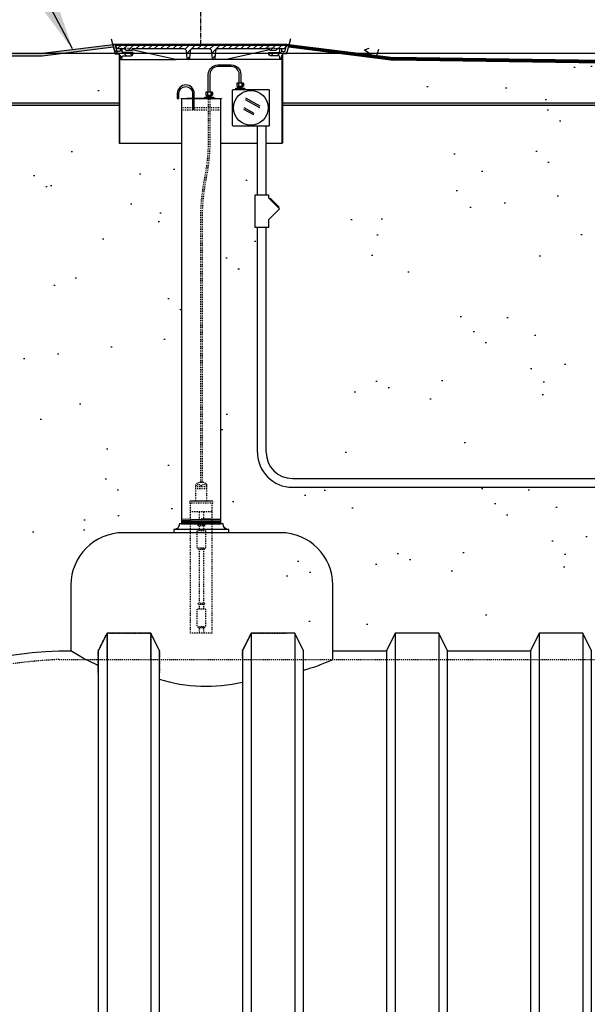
# Model space of a CAD drawing. Extents: x -169 to 2224, y 0 to 2796.
# Tile 130 of 256: x 1479 to 1544, y 311 to 424. Entities that reach past the tile are written whole.
import ezdxf

# ---------------------------------------------------------------- set-up
doc = ezdxf.new("R2010")
doc.units = 0
doc.header["$MEASUREMENT"] = 0
doc.header["$PDSIZE"] = 1
for name, pattern in [('CENTER1', [0.6625, 0.5, -0.075, 0.0125, -0.075]), ('HIDDEN3', [0.1875, 0.125, -0.0625]), ('HIDDEN5', [0.05, 0.025, -0.025])]:
    doc.linetypes.add(name, pattern=pattern)
doc.layers.get('DEFPOINTS').update_dxf_attribs({"linetype": 'CONTINUOUS'})
for name, color, linetype in [('CENTERLINE', 3, 'CENTER1'), ('CONCRETE-HATCH', 2, 'CONTINUOUS'), ('CONDUIT', 2, 'CONTINUOUS'), ('DIM', 3, 'CONTINUOUS'), ('GALV-4-PIPE', 4, 'CONTINUOUS'), ('J-BOX', 2, 'CONTINUOUS'), ('PEAGRAVEL-HATCH', 3, 'CONTINUOUS'), ('PROBE', 2, 'CONTINUOUS'), ('TANK-BUNG-OPENING-4', 3, 'CONTINUOUS'), ('TANK-MANHOLE-18', 2, 'CONTINUOUS'), ('TANK-MANHOLE-COVER-18', 2, 'CONTINUOUS'), ('TANK-MANHOLE-COVER-HATCH-18', 7, 'CONTINUOUS'), ('TANK-MANHOLE-HATCH-18', 7, 'CONTINUOUS'), ('TANK-SLAB', 6, 'CONTINUOUS'), ('TANK-UST', 5, 'CONTINUOUS'), ('TANK-UST-RIB', 7, 'CONTINUOUS'), ('TEXT', 3, 'CONTINUOUS')]:
    doc.layers.add(name, color=color, linetype=linetype)
doc.layers.add('FREEZE-LINES', color=8, linetype='CONTINUOUS', plot=False)
doc.styles.add('SIMPLEX', font='simplex')
doc.dimstyles.new('DIM64', dxfattribs={"dimscale": 64, "dimtxt": 0.09375, "dimasz": 0.09375, "dimexe": 0.0625, "dimexo": 0.0625, "dimgap": 0.046875, "dimtad": 1, "dimdec": 4, "dimzin": 3, "dimdsep": 46, "dimlunit": 4, "dimtxsty": 'SIMPLEX', "dimcen": 0, "dimclrd": 256, "dimclre": 256, "dimclrt": 256, "dimadec": 0, "dimazin": 0, "dimtfac": 1, "dimtdec": 4, "dimtmove": 0, "dimatfit": 3, "dimfxl": 1, "dimfrac": 2, "dimtolj": 1, "dimtzin": 0, "dimarcsym": 0})
pattern_1 = [(45, (234.50257, -564.00736), (-0.35355339, 0.35355339), [])]

# ---------------------------------------------------------------- blocks, each defined once
blk = doc.blocks.new('*D19')
at = {"layer": 'DEFPOINTS', "color": 0, "transparency": 16777216}
for p in [(1294.37, 414.29), (1931.87, 414.01), (1931.87, 136.52)]:
    blk.add_point(p, dxfattribs=at)
at = {"layer": 'DIM', "lineweight": -2, "transparency": 16777216}
for p, q in [((1294.37, 410.29), (1294.37, 132.52)), ((1931.87, 410.01), (1931.87, 132.52)), ((1300.37, 136.52), (1925.87, 136.52))]:
    blk.add_line(p, q, dxfattribs=at)
at = {"layer": 'DIM', "transparency": 16777216}
for points in [[(1300.37, 137.52), (1300.37, 135.52), (1294.37, 136.52)], [(1925.87, 137.52), (1925.87, 135.52), (1931.87, 136.52)]]:
    blk.add_solid(points, dxfattribs=at)
at = {"layer": 'DIM', "transparency": 16777216, "insert": (1613.12, 144.09), "char_height": 6, "attachment_point": 5, "style": 'SIMPLEX'}
blk.add_mtext('\\A1;53\'-1 1/2" (F.V. TANK SLAB)', dxfattribs=at)

msp = doc.modelspace()

# ---------------------------------------------------------------- hatches: boundary and pattern name
at = {"layer": 'CONCRETE-HATCH'}
h = msp.add_hatch(dxfattribs=at)
h.set_pattern_fill('AR-CONC', color=256, scale=2.67, style=0)
h.set_pattern_definition([(50, (1801.769, 414.289), (19.15085, -1.6755), [2.0025, -22.0275]), (355, (1801.769, 414.289), (-3.70466, 20.0835), [1.602, -17.622]), (100.4514, (1803.365, 414.149), (15.4462, 18.40804), [1.70186, -18.7205]), (46.184, (1801.769, 419.629), (28.4953, -4.4194), [3.0038, -33.0412]), (96.6356, (1804.143, 419.26), (24.9555, 26.009), [2.5528, -28.0807]), (351.184, (1801.77, 419.63), (24.9555, 26.009), [2.403, -26.433]), (21, (1804.439, 418.294), (15.9374, -10.74992), [2.0025, -22.0275]), (326, (1804.439, 418.294), (6.4965, 19.3615), [1.602, -17.622]), (71.4514, (1805.767, 417.398), (22.43394, 8.61156), [1.70186, -18.7205]), (37.5, (1801.769, 414.2886), (0.32467, 8.88827), [0, -17.4084, 0, -17.889, 0, -17.68875]), (7.5, (1801.769, 414.289), (7.02396, 10.5308), [0, -10.1994, 0, -17.0079, 0, -6.74175]), (327.5, (1795.8146, 414.2886), (14.25306, -0.60222), [0, -6.675, 0, -20.826, 0, -27.6345]), (317.5, (1793.145, 414.289), (15.57107, 2.6728), [0, -8.6775, 0, -13.8306, 0, -19.6245])])
h.paths.add_polyline_path([(1294.64669, 419.72611), (1490.28921, 419.72611), (1496.77762, 420.53716), (1491.0408, 420.53716), (1490.74102, 418.24118), (1490.74102, 414.28861), (1294.64669, 414.28861)])
h = msp.add_hatch(dxfattribs=at)
h.set_pattern_fill('AR-CONC', color=256, scale=2.67, style=0)
h.set_pattern_definition([(50, (1730.472, 414.289), (19.1508, -1.6755), [2.0025, -22.0275]), (355, (1730.472, 414.289), (-3.7047, 20.0835), [1.602, -17.622]), (100.451, (1732.068, 414.149), (15.4462, 18.408), [1.7019, -18.7205]), (46.184, (1730.472, 419.629), (28.4953, -4.4194), [3.0038, -33.0412]), (96.636, (1732.846, 419.26), (24.9555, 26.009), [2.5528, -28.0807]), (351.184, (1730.472, 419.63), (24.9555, 26.009), [2.403, -26.433]), (21, (1733.142, 418.294), (15.9374, -10.7499), [2.0025, -22.0275]), (326, (1733.142, 418.294), (6.4965, 19.3615), [1.602, -17.622]), (71.451, (1734.47, 417.398), (22.434, 8.6116), [1.7019, -18.7205]), (37.5, (1730.472, 414.2886), (0.32467, 8.88827), [0, -17.4084, 0, -17.889, 0, -17.68875]), (7.5, (1730.472, 414.289), (7.02396, 10.5308), [0, -10.1994, 0, -17.0079, 0, -6.74175]), (327.5, (1724.518, 414.2886), (14.25306, -0.60222), [0, -6.675, 0, -20.826, 0, -27.6345]), (317.5, (1721.848, 414.289), (15.5711, 2.6728), [0, -8.6775, 0, -13.8306, 0, -19.6245])])
h.paths.add_polyline_path([(1517.69485, 419.87263), (1517.72136, 419.92254), (1517.76619, 419.94932), (1518.15208, 419.94932), (1518.36067, 420.72859), (1526.38058, 419.72611), (1557.51432, 419.72611), (1559.77546, 420.40354), (1559.77546, 419.18698), (1559.9746, 419.29275), (1559.13253, 418.14433), (1559.13253, 415.39433), (1559.13253, 415.44519), (1559.13253, 413.72644), (1517.69485, 414.28861)])
at = {"layer": 'PEAGRAVEL-HATCH'}
h = msp.add_hatch(dxfattribs=at)
h.set_pattern_fill('AR-SAND', color=256, scale=7.5, style=0)
h.set_pattern_definition([(37.5, (1794.622, 290.516), (-0.47245, 14.45118), [0, -11.4, 0, -12.75, 0, -12.1875]), (7.5, (1794.622, 290.516), (13.2733, 21.1661), [0, -6.15, 0, -10.275, 0, -3.9375]), (327.5, (1785.397, 290.516), (23.35606, 0.04244), [0, -3.75, 0, -13.5, 0, -17.625]), (317.5, (1785.397, 290.516), (22.54595, 6.58257), [0, -1.875, 0, -8.85, 0, -10.125])])
edge = h.paths.add_edge_path()
edge.add_line((1177.98184, 418.00736), (1294.36544, 418.00736))
edge.add_line((1294.36544, 418.00736), (1294.36544, 414.00736))
edge.add_line((1294.36544, 414.00736), (1490.79119, 414.00736))
edge.add_line((1490.79119, 414.00736), (1490.78355, 412.74358))
edge.add_line((1490.78355, 412.74358), (1490.79883, 409.69624))
edge.add_line((1490.79883, 409.69624), (1499.03738, 409.69624))
edge.add_line((1499.03738, 409.69624), (1497.88868, 409.69624))
edge.add_line((1497.88868, 409.69624), (1497.88868, 366.04592))
edge.add_line((1497.88868, 366.04592), (1505.87181, 366.04592))
edge.add_arc((1505.22261, 366.04592), 0.6492, 270, 360, ccw=False)
edge.add_line((1505.22261, 365.39672), (1502.41142, 365.04592))
edge.add_arc((1497.25891, 311.00802), 54.28299, 444.5533223, 468.604043)
edge.add_line((1479.94122, 362.4545), (1479.94122, 351.51592))
edge.add_line((1479.94122, 351.51592), (1480.44122, 351.51592))
edge.add_line((1480.44122, 351.51592), (1479.44122, 353.51592))
edge.add_line((1479.44122, 353.51592), (1479.94122, 353.51592))
edge.add_line((1479.94122, 353.51592), (1478.8615, 351.51592))
edge.add_line((1478.8615, 351.51592), (1479.349, 351.51592))
edge.add_arc((1487.4691, 290.20321), 61.84807, 457.5442033, 539.7103073)
edge.add_line((1425.62181, 290.51592), (1259.82125, 290.51592))
edge.add_line((1259.82125, 290.51592), (1259.57971, 291.10408))
edge.add_line((1259.57971, 291.10408), (1258.25766, 293.87147))
edge.add_line((1258.25766, 293.87147), (1256.36888, 299.69604))
edge.add_line((1256.36888, 299.69604), (1254.44623, 304.85077))
edge.add_line((1254.44623, 304.85077), (1252.89116, 309.05554))
edge.add_line((1252.89116, 309.05554), (1250.24753, 314.3115))
edge.add_line((1250.24753, 314.3115), (1248.64062, 316.93948))
edge.add_line((1248.64062, 316.93948), (1247.6039, 319.56745))
edge.add_line((1247.6039, 319.56745), (1246.72422, 321.72538))
edge.add_line((1246.72422, 321.72538), (1244.44191, 325.8746))
edge.add_line((1244.44191, 325.8746), (1241.85012, 331.13056))
edge.add_line((1241.85012, 331.13056), (1239.20649, 339.5401))
edge.add_line((1239.20649, 339.5401), (1237.08122, 345.32165))
edge.add_line((1237.08122, 345.32165), (1235.00778, 350.05201))
edge.add_line((1235.00778, 350.05201), (1233.40087, 354.25678))
edge.add_line((1233.40087, 354.25678), (1232.36415, 357.93595))
edge.add_line((1232.36415, 357.93595), (1229.20216, 362.66631))
edge.add_line((1229.20216, 362.66631), (1177.98184, 418.00736))
h.paths.add_polyline_path([(1374.60984, 303.54366), (1315.60984, 303.54366), (1315.60984, 322.54366), (1374.60984, 322.54366)], flags=16)
h = msp.add_hatch(dxfattribs=at)
h.set_pattern_fill('AR-SAND', color=256, scale=7.5, style=0)
h.set_pattern_definition([(37.5, (1730.472, 410.757), (-0.47245, 14.4512), [0, -11.4, 0, -12.75, 0, -12.1875]), (7.5, (1730.472, 410.757), (13.2733, 21.1661), [0, -6.15, 0, -10.275, 0, -3.9375]), (327.5, (1721.247, 410.757), (23.3561, 0.04244), [0, -3.75, 0, -13.5, 0, -17.625]), (317.5, (1721.247, 410.757), (22.546, 6.5826), [0, -1.875, 0, -8.85, 0, -10.125])])
h.paths.add_polyline_path([(1517.69485, 414.00736), (1570.27181, 414.00736), (1570.27181, 410.75736), (1517.69485, 410.75736)])
h = msp.add_hatch(dxfattribs=at)
h.set_pattern_fill('AR-SAND', color=256, scale=7.5, style=0)
h.set_pattern_definition([(37.5, (1737.345, 371.258), (-0.47245, 14.4512), [0, -11.4, 0, -12.75, 0, -12.1875]), (7.5, (1737.345, 371.258), (13.2733, 21.1661), [0, -6.15, 0, -10.275, 0, -3.9375]), (327.5, (1728.12, 371.258), (23.3561, 0.04244), [0, -3.75, 0, -13.5, 0, -17.625]), (317.5, (1728.12, 371.258), (22.546, 6.5826), [0, -1.875, 0, -8.85, 0, -10.125])])
h.paths.add_polyline_path([(1517.34305, 402.16358), (1517.2252, 402.28144), (1517.30377, 402.36001), (1516.28236, 403.38142), (1516.20379, 403.30285), (1516.08594, 403.4207), (1516.08594, 403.79544), (1515.80814, 403.79544), (1515.80814, 409.69624), (1517.63241, 409.69624), (1517.68095, 409.69624), (1517.68095, 410.75736), (1563.39871, 410.75736), (1563.39871, 371.25844), (1518.80814, 371.25844, -0.414213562), (1515.80814, 374.25844), (1515.80814, 400.01755), (1516.08594, 400.01755), (1516.08594, 400.90647)])
h = msp.add_hatch(dxfattribs=at)
h.set_pattern_fill('AR-SAND', color=256, scale=7.5, style=0)
h.set_pattern_definition([(37.5, (1739.785, 351.516), (-0.47245, 14.4512), [0, -11.4, 0, -12.75, 0, -12.1875]), (7.5, (1739.785, 351.516), (13.2733, 21.1661), [0, -6.15, 0, -10.275, 0, -3.9375]), (327.5, (1730.56, 351.516), (23.35606, 0.04244), [0, -3.75, 0, -13.5, 0, -17.625]), (317.5, (1730.56, 351.516), (22.546, 6.5826), [0, -1.875, 0, -8.85, 0, -10.125])])
edge = h.paths.add_edge_path()
edge.add_line((1502.41593, 409.69624), (1506.60226, 409.69624))
edge.add_line((1506.60226, 409.69624), (1506.60226, 403.79544))
edge.add_line((1506.60226, 403.79544), (1506.32446, 403.79544))
edge.add_line((1506.32446, 403.79544), (1506.32446, 400.01755))
edge.add_line((1506.32446, 400.01755), (1506.60226, 400.01755))
edge.add_line((1506.60226, 400.01755), (1506.60226, 374.25844))
edge.add_arc((1510.60226, 374.25844), 4, 540, 630)
edge.add_line((1510.60226, 370.25844), (1558.71317, 370.25844))
edge.add_line((1558.71317, 370.25844), (1558.71317, 369.86125))
edge.add_line((1558.71317, 369.86125), (1558.8988, 369.86125))
edge.add_line((1558.8988, 369.86125), (1558.8988, 369.90728))
edge.add_line((1558.8988, 369.90728), (1559.45567, 369.90728))
edge.add_line((1559.45567, 369.90728), (1559.45567, 369.86125))
edge.add_line((1559.45567, 369.86125), (1559.96632, 369.82554))
edge.add_line((1559.96632, 369.82554), (1559.96632, 369.41265))
edge.add_line((1559.96632, 369.41265), (1560.09007, 369.41265))
edge.add_line((1560.09007, 369.41265), (1560.09007, 368.51547))
edge.add_line((1560.09007, 368.51547), (1563.85253, 368.51547))
edge.add_line((1563.85253, 368.51547), (1563.85253, 359.01592))
edge.add_arc((1562.31496, 359.94093), 1.79437, 220.9068419, 328.9686789, ccw=False)
edge.add_line((1560.95882, 358.76592), (1560.95882, 357.76592))
edge.add_line((1560.95882, 357.76592), (1560.07536, 357.76592))
edge.add_line((1560.07536, 357.76592), (1562.23861, 357.76592))
edge.add_line((1562.23861, 357.76592), (1562.97514, 356.45069))
edge.add_line((1562.97514, 356.45069), (1560.57536, 356.05233))
edge.add_arc((1560.82536, 356.05233), 0.25, 540, 630)
edge.add_line((1560.82536, 355.80233), (1563.43653, 355.80233))
edge.add_line((1563.43653, 355.80233), (1563.43653, 352.55385))
edge.add_line((1563.43653, 352.55385), (1553.16593, 352.55385))
edge.add_line((1553.16593, 352.55385), (1552.16593, 353.51592))
edge.add_line((1552.16593, 353.51592), (1547.16593, 353.51592))
edge.add_line((1547.16593, 353.51592), (1546.16593, 353.54703))
edge.add_line((1546.16593, 353.54703), (1536.66593, 353.54703))
edge.add_line((1536.66593, 353.54703), (1535.66593, 353.51592))
edge.add_line((1535.66593, 353.51592), (1530.66593, 353.51592))
edge.add_line((1530.66593, 353.51592), (1529.66593, 353.54456))
edge.add_line((1529.66593, 353.54456), (1520.16593, 353.54456))
edge.add_line((1520.16593, 353.54456), (1519.16593, 353.51592))
edge.add_line((1519.16593, 353.51592), (1510.00978, 353.51592))
edge.add_line((1510.00978, 353.51592), (1509.90567, 359.04592))
edge.add_arc((1503.96562, 359.37854), 5.94935, 356.7949967, 432.2892701)
edge.add_line((1505.77548, 365.04592), (1503.31514, 365.04592))
edge.add_line((1503.31514, 365.04592), (1503.31514, 365.39672))
edge.add_arc((1503.31514, 366.04592), 0.6492, 180, 270, ccw=False)
edge.add_line((1502.66593, 366.04592), (1502.41593, 366.04592))
edge.add_line((1502.41593, 366.04592), (1502.41593, 409.69624))
at = {"layer": 'TANK-MANHOLE-COVER-HATCH-18', "linetype": 'Continuous'}
h = msp.add_hatch(dxfattribs=at)
h.set_pattern_fill('LINE', color=256, scale=4, angle=45, style=0)
h.set_pattern_definition(pattern_1)
h.paths.add_polyline_path([(1509.88487, 420.91443), (1509.87932, 420.85062), (1509.78741, 420.59877, -0.315058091), (1509.69934, 420.53716), (1508.94724, 420.53716, 0.20068244), (1508.8805, 420.50925), (1508.78096, 420.40834, -0.20068244), (1508.71422, 420.38042), (1508.37441, 420.38042), (1508.03461, 420.38042, -0.200679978), (1507.96787, 420.40834), (1507.86832, 420.50925, 0.200679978), (1507.80158, 420.53716), (1502.0829, 420.53716, 0.383366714), (1501.83432, 420.31372), (1501.73884, 419.42017, -0.383366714), (1501.58347, 419.28052), (1501.55665, 419.28052, -0.383366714), (1501.40128, 419.42017), (1501.30584, 420.31337, 0.383769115), (1501.05686, 420.53716), (1499.1941, 420.53716, 0.38581775), (1498.94354, 420.31159), (1498.84973, 419.42042, -0.383818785), (1498.69434, 419.28052), (1498.66608, 419.28052, -0.383818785), (1498.51069, 419.42042), (1498.4167, 420.31333, 0.383818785), (1498.16807, 420.53716), (1492.448, 420.53716, 0.200679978), (1492.38126, 420.50925), (1492.28171, 420.40834, -0.200679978), (1492.21497, 420.38042), (1491.87516, 420.38042), (1491.53536, 420.38042, -0.20068244), (1491.46862, 420.40834), (1491.36907, 420.50925, 0.20068244), (1491.30233, 420.53716), (1490.55163, 420.53716, -0.315056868), (1490.46356, 420.59877), (1490.37164, 420.85062), (1490.36609, 420.91443), (1500.12479, 420.91443)])
at = {"layer": 'TANK-MANHOLE-HATCH-18', "linetype": 'Continuous'}
h = msp.add_hatch(dxfattribs=at)
h.set_pattern_fill('LINE', color=256, scale=4, angle=135, style=0)
h.set_pattern_definition([(135, (234.50257, -564.00736), (-0.35355339, -0.35355339), [])])
h.paths.add_polyline_path([(1490.89534, 420.35585), (1490.90149, 420.47781, -0.39953151), (1490.96391, 420.53716), (1491.04293, 420.53716, -0.399230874), (1491.10535, 420.47787), (1491.12479, 420.10025), (1492.35091, 420.10025), (1492.33979, 419.90008, -0.398050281), (1492.15258, 419.72298), (1491.2247, 419.72298, 0.398894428), (1491.09987, 419.60455), (1491.08593, 419.33974, -0.469140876), (1491.00888, 419.28226, -0.458065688), (1490.93199, 419.33747), (1490.89733, 419.72568, 0.38836603), (1490.83507, 419.78262), (1490.7822, 419.78262), (1490.77667, 419.88201, 0.400208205), (1490.68233, 419.97125), (1490.40189, 419.97125, -0.348183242), (1490.28013, 420.06802), (1490.06229, 421.00736), (1490.24537, 421.00736, -0.346992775), (1490.33575, 420.93605), (1490.48533, 420.29476, 0.348582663), (1490.57663, 420.22231), (1490.7549, 420.22231, 0.39953151)])
h = msp.add_hatch(dxfattribs=at)
h.set_pattern_fill('LINE', color=256, scale=4, angle=45, style=0)
h.set_pattern_definition(pattern_1)
h.paths.add_polyline_path([(1509.35364, 419.72568), (1509.31898, 419.33747, -0.458065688), (1509.24209, 419.28226, -0.469140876), (1509.16503, 419.33974), (1509.1511, 419.60455, 0.398894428), (1509.02627, 419.72298), (1508.09839, 419.72298, -0.398050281), (1507.91117, 419.90008), (1507.90005, 420.10025), (1509.12618, 420.10025), (1509.14561, 420.47787, -0.399230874), (1509.20803, 420.53716), (1509.28705, 420.53716, -0.39953151), (1509.34947, 420.47781), (1509.35562, 420.35585, 0.39953151), (1509.49607, 420.22231), (1509.67433, 420.22231, 0.348582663), (1509.76563, 420.29476), (1509.91521, 420.93605, -0.346992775), (1510.00559, 421.00736), (1510.18868, 421.00736), (1509.97084, 420.06802, -0.348183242), (1509.84907, 419.97125), (1509.56863, 419.97125, 0.400208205), (1509.47429, 419.88201), (1509.46877, 419.78262), (1509.41589, 419.78262, 0.38836603)])
at = {"layer": 'TANK-SLAB'}
for points in [[(1294.36544, 420.00736), (1481.9564, 420.00736), (1490.03881, 421.00736), (1490.10269, 420.7319), (1481.9564, 419.72611), (1294.64669, 419.72611), (1294.64669, 414.28861), (1490.81589, 414.28861), (1490.81589, 414.00736), (1294.36544, 414.00736)], [(1509.46198, 414.28861), (1558.89228, 414.28861), (1558.89228, 414.00736), (1509.46198, 414.00736)]]:
    msp.add_hatch(color=256, dxfattribs=at).paths.add_polyline_path(points)

# ---------------------------------------------------------------- linework, layer by layer
at = {"layer": 'CENTERLINE'}
msp.add_line((1500.12181, 421.00736), (1500.12181, 465.14738), dxfattribs=at)
at = {"layer": 'CONDUIT'}
for p, q in [((1506.5981, 403.79544), (1506.5981, 411.65995)), ((1507.5981, 403.79544), (1507.5981, 411.65995)), ((1506.5981, 374.25844), (1506.5981, 400.01755)), ((1507.5981, 374.25844), (1507.5981, 400.01755)), ((1510.5981, 371.25844), (1563.78037, 371.25844)), ((1510.5981, 370.25844), (1563.78061, 370.25844))]:
    msp.add_line(p, q, dxfattribs=at)
msp.add_lwpolyline([(1507.8759, 403.4207), (1509.13302, 402.16358), (1507.8759, 400.90647), (1507.8759, 400.01755), (1506.3203, 400.01755), (1506.3203, 403.79544), (1507.8759, 403.79544)], close=True, dxfattribs=at)
msp.add_lwpolyline([(1507.99376, 403.30285), (1508.07233, 403.38142), (1509.09374, 402.36001), (1509.01517, 402.28144)], dxfattribs=at)
for radius in [4, 3]:
    msp.add_arc((1510.5981, 374.25844), radius, 180, 270, dxfattribs=at)
at = {"layer": 'DEFPOINTS'}
for points in [[(1489.84858, 421.66444), (1490.30767, 419.94932), (1490.69356, 419.94932), (1490.7384, 419.92254), (1490.7649, 419.87263), (1490.7649, 412.74358)], [(1510.40114, 421.66444), (1509.94205, 419.94932), (1509.55616, 419.94932), (1509.51132, 419.92254), (1509.48482, 419.87263), (1509.48482, 412.74358)]]:
    msp.add_lwpolyline(points, dxfattribs=at)
at = {"layer": 'FREEZE-LINES', "linetype": 'Continuous'}
msp.add_line((1080.74363, 420.00736), (1852.00103, 420.00736), dxfattribs=at)
at = {"layer": 'GALV-4-PIPE', "color": 7}
for p, q in [((1501.79709, 414.83338), (1498.52423, 414.83338)), ((1497.91178, 366.62617), (1502.41178, 366.47459)), ((1497.91178, 366.5011), (1502.41178, 366.34952)), ((1497.91178, 366.37603), (1502.41178, 366.22445)), ((1497.91178, 366.25096), (1502.41178, 366.09938)), ((1497.91178, 366.12589), (1500.28678, 366.04589)), ((1500.16178, 366.67545), (1502.41178, 366.59967))]:
    msp.add_line(p, q, dxfattribs=at)
at = {"layer": 'GALV-4-PIPE', "color": 7, "linetype": 'HIDDEN5'}
for p, q in [((1497.91178, 413.77088), (1502.41178, 413.77088)), ((1497.91178, 413.52088), (1502.41178, 413.52088))]:
    msp.add_line(p, q, dxfattribs=at)
at = {"layer": 'GALV-4-PIPE'}
msp.add_lwpolyline([(1501.73459, 414.77088), (1501.79709, 414.83338), (1502.47204, 414.83338), (1502.47204, 414.77088), (1497.84928, 414.77088), (1497.84928, 414.83338), (1498.52423, 414.83338), (1498.58673, 414.77088)], dxfattribs=at)
msp.add_lwpolyline([(1497.91178, 366.04592), (1497.91178, 366.04592), (1502.41178, 366.04592), (1502.41178, 366.04592), (1502.41178, 414.77088), (1497.91178, 414.77088)], close=True, dxfattribs=at)
at = {"layer": 'J-BOX', "color": 7}
for p, q in [((1506.86652, 413.76586), (1505.21413, 414.67121)), ((1506.91209, 413.94723), (1505.2597, 414.85258)), ((1506.19988, 412.9372), (1505.04197, 413.57162)), ((1506.21117, 413.11857), (1505.07181, 413.74283))]:
    msp.add_line(p, q, dxfattribs=at)
at = {"layer": 'J-BOX'}
msp.add_lwpolyline([(1503.75354, 411.71551), (1503.75354, 415.79314, -0.414213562), (1503.8091, 415.8487), (1507.88673, 415.8487, -0.414213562), (1507.94229, 415.79314), (1507.94229, 411.71551, -0.414213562), (1507.88673, 411.65995), (1503.8091, 411.65995, -0.414213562)], format="xyb", close=True, dxfattribs=at)
msp.add_circle((1505.84792, 413.75432), 1.98948, dxfattribs=at)
at = {"layer": 'PROBE'}
for p, q in [((1504.35331, 416.0062), (1504.35331, 416.21742)), ((1504.84215, 416.0062), (1504.84215, 416.21742)), ((1500.81344, 414.99088), (1500.81344, 415.20209)), ((1501.30228, 414.99088), (1501.30228, 415.20209))]:
    msp.add_line(p, q, dxfattribs=at)
at = {"layer": 'PROBE', "color": 7}
for p, q in [((1504.35331, 416.11181), (1504.84215, 416.11181)), ((1500.81344, 415.09649), (1501.30228, 415.09649))]:
    msp.add_line(p, q, dxfattribs=at)
at = {"layer": 'PROBE', "color": 1, "linetype": 'HIDDEN5'}
for p, q in [((1499.53678, 368.67765), (1499.53678, 370.56515)), ((1500.78678, 370.31515), (1499.53678, 370.31515)), ((1500.25553, 370.81515), (1500.06803, 370.81515)), ((1500.16178, 370.44015), (1500.16178, 370.31515)), ((1500.78678, 368.67765), (1500.78678, 370.56515)), ((1500.78678, 370.06515), (1499.53678, 370.06515)), ((1501.47428, 368.67765), (1498.84928, 368.67765)), ((1498.84928, 368.42765), (1498.84928, 368.67765)), ((1501.47428, 368.42765), (1498.84928, 368.42765)), ((1501.41178, 368.67765), (1498.91178, 368.67765)), ((1498.91178, 353.51515), (1498.91178, 368.42765)), ((1501.41178, 353.51515), (1501.41178, 368.42765)), ((1501.47428, 368.42765), (1501.47428, 368.67765)), ((1501.41178, 367.42765), (1498.91178, 367.42765)), ((1499.91178, 367.42765), (1499.91178, 365.94796)), ((1500.41178, 367.42765), (1500.41178, 365.94796)), ((1499.78678, 365.94796), (1499.78678, 365.82296)), ((1500.53678, 365.94796), (1499.78678, 365.94796)), ((1500.53678, 365.82296), (1499.78678, 365.82296)), ((1499.91178, 365.82296), (1499.91178, 365.26515)), ((1500.41178, 365.82296), (1500.41178, 365.26515)), ((1500.53678, 365.94796), (1500.53678, 365.82296)), ((1500.66178, 365.26515), (1499.66178, 365.26515)), ((1499.66178, 365.26515), (1499.66178, 363.26515)), ((1500.66178, 365.26515), (1500.66178, 363.26515)), ((1500.66178, 363.26515), (1499.66178, 363.26515)), ((1499.78678, 363.26515), (1499.78678, 363.14015)), ((1500.53678, 363.14015), (1499.78678, 363.14015)), ((1499.91178, 363.14015), (1499.91178, 356.94797)), ((1500.41178, 363.14015), (1500.41178, 356.94797)), ((1500.53678, 363.26515), (1500.53678, 363.14015)), ((1499.78678, 356.94797), (1499.78678, 356.82297)), ((1500.53678, 356.94797), (1499.78678, 356.94797)), ((1500.53678, 356.82297), (1499.78678, 356.82297)), ((1499.91178, 356.82297), (1499.91178, 356.26515)), ((1499.91178, 356.82297), (1499.91178, 356.26515)), ((1500.41178, 356.82297), (1500.41178, 356.26515)), ((1500.41178, 356.82297), (1500.41178, 356.26515)), ((1500.53678, 356.94797), (1500.53678, 356.82297)), ((1500.66178, 356.26515), (1499.66178, 356.26515)), ((1499.66178, 356.26515), (1499.66178, 354.26515)), ((1500.66178, 356.26515), (1500.66178, 354.26515)), ((1501.41178, 353.51515), (1498.91178, 353.51515)), ((1501.41178, 353.51515), (1498.91178, 353.51515)), ((1500.66178, 354.26515), (1499.66178, 354.26515)), ((1499.78678, 354.26515), (1499.78678, 354.14015)), ((1500.53678, 354.14015), (1499.78678, 354.14015)), ((1499.91178, 354.14015), (1499.91178, 353.51515)), ((1500.41178, 354.14015), (1500.41178, 353.51515)), ((1500.53678, 354.26515), (1500.53678, 354.14015))]:
    msp.add_line(p, q, dxfattribs=at)
at = {"layer": 'PROBE'}
msp.add_lwpolyline([(1500.96916, 415.55228), (1500.96916, 417.57011, -0.414213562), (1502.06291, 418.66386), (1503.60278, 418.66386, -0.414213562), (1504.69653, 417.57011), (1504.69653, 416.56761), (1504.50903, 416.56761), (1504.50903, 417.57011, 0.414213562), (1503.60278, 418.47636), (1502.06291, 418.47636, 0.414213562), (1501.15666, 417.57011), (1501.15666, 415.55228)], format="xyb", close=True, dxfattribs=at)
at = {"layer": 'PROBE', "color": 7}
for points in [[(1504.25381, 416.56761, 0.414213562), (1504.22256, 416.53636), (1504.22256, 416.24867, 0.414213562), (1504.25381, 416.21742)], [(1504.38142, 416.56761, -0.414213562), (1504.41267, 416.53636), (1504.41267, 416.24867, -0.414213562), (1504.38142, 416.21742)], [(1504.44392, 416.56761, 0.414213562), (1504.41267, 416.53636), (1504.41267, 416.24867, 0.414213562), (1504.44392, 416.21742)], [(1504.76163, 416.56761, -0.414213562), (1504.79288, 416.53636), (1504.79288, 416.24867, -0.414213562), (1504.76163, 416.21742)], [(1504.82413, 416.56761, 0.414213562), (1504.79288, 416.53636), (1504.79288, 416.24867, 0.414213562), (1504.82413, 416.21742)], [(1504.95174, 416.56761, -0.414213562), (1504.98299, 416.53636), (1504.98299, 416.24867, -0.414213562), (1504.95174, 416.21742)], [(1500.71394, 415.55228, 0.414213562), (1500.68269, 415.52103), (1500.68269, 415.23334, 0.414213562), (1500.71394, 415.20209)], [(1500.84155, 415.55228, -0.414213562), (1500.8728, 415.52103), (1500.8728, 415.23334, -0.414213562), (1500.84155, 415.20209)], [(1500.90405, 415.55228, 0.414213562), (1500.8728, 415.52103), (1500.8728, 415.23334, 0.414213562), (1500.90405, 415.20209)], [(1501.22176, 415.55228, -0.414213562), (1501.25301, 415.52103), (1501.25301, 415.23334, -0.414213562), (1501.22176, 415.20209)], [(1501.28426, 415.55228, 0.414213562), (1501.25301, 415.52103), (1501.25301, 415.23334, 0.414213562), (1501.28426, 415.20209)], [(1501.41187, 415.55228, -0.414213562), (1501.44312, 415.52103), (1501.44312, 415.23334, -0.414213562), (1501.41187, 415.20209)]]:
    msp.add_lwpolyline(points, format="xyb", dxfattribs=at)
at = {"layer": 'PROBE'}
for points in [[(1504.98299, 416.56761), (1504.22256, 416.56761), (1504.22256, 416.21742), (1504.98299, 416.21742)], [(1501.44312, 415.55228), (1500.68269, 415.55228), (1500.68269, 415.20209), (1501.44312, 415.20209)]]:
    msp.add_lwpolyline(points, close=True, dxfattribs=at)
at = {"layer": 'PROBE', "color": 2}
msp.add_lwpolyline([(1499.35817, 414.83338), (1499.35817, 415.40246, 1), (1497.42067, 415.40246), (1497.42067, 414.83338), (1497.60817, 414.83338), (1497.60817, 415.40246, -1), (1499.17067, 415.40246), (1499.17067, 414.83338), (1499.17067, 413.60772), (1499.35817, 413.60772)], format="xyb", close=True, dxfattribs=at)
at = {"layer": 'PROBE'}
for points in [[(1504.11603, 415.8487), (1504.11603, 416.0062), (1505.09962, 416.0062), (1505.09962, 415.8487)], [(1500.57616, 414.83338), (1500.57616, 414.99088), (1501.55975, 414.99088), (1501.55975, 414.82923)]]:
    msp.add_lwpolyline(points, dxfattribs=at)
at = {"layer": 'PROBE', "color": 1, "linetype": 'HIDDEN5', "flags": 128}
for points in [[(1500.96763, 414.77088), (1500.96735, 410.12103, -0.045965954), (1500.54243, 405.73815, 0.047112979), (1500.06803, 401.24051), (1500.06803, 392.22921), (1500.06803, 374.73256), (1500.06803, 370.81515)], [(1501.15513, 414.77088), (1501.1548, 410.11088, -0.045931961), (1500.72549, 405.69715, 0.047174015), (1500.25553, 401.25233), (1500.25553, 391.79851), (1500.25553, 374.30186), (1500.25553, 370.81515)]]:
    msp.add_lwpolyline(points, format="xyb", dxfattribs=at)
at = {"layer": 'PROBE', "linetype": 'Continuous'}
for centre in [(1504.95174, 416.24867), (1501.41187, 415.23334)]:
    msp.add_arc(centre, 0.03125, 270, 360, dxfattribs=at)
at = {"layer": 'PROBE', "color": 1, "linetype": 'HIDDEN5'}
for centre, radius, start, end in [((1500.04183, 370.18138), 0.63431, 87.6324466, 142.7698007), ((1499.84928, 370.09724), 0.46394, 47.6561357, 132.3438643), ((1500.47428, 370.09724), 0.46394, 47.6561357, 132.3438643), ((1500.28173, 370.18138), 0.63431, 37.2301993, 92.3675534)]:
    msp.add_arc(centre, radius, start, end, dxfattribs=at)
at = {"layer": 'TANK-BUNG-OPENING-4', "linetype": 'Continuous'}
msp.add_line((1503.31098, 365.39672), (1497.01258, 365.39672), dxfattribs=at)
msp.add_line((1503.31098, 365.39672), (1497.01258, 365.39672), dxfattribs=at)
msp.add_lwpolyline([(1503.31098, 365.04592), (1503.31098, 365.39672, -0.414213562), (1502.66178, 366.04592), (1497.66178, 366.04592, -0.414213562), (1497.01258, 365.39672), (1497.01258, 365.04592)], format="xyb", dxfattribs=at)
msp.add_lwpolyline([(1503.31098, 365.04592), (1503.31098, 365.39672, -0.414213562), (1502.66178, 366.04592), (1497.66178, 366.04592, -0.414213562), (1497.01258, 365.39672), (1497.01258, 365.04592)], format="xyb", dxfattribs=at)
at = {"layer": 'TANK-MANHOLE-18', "color": 7, "linetype": 'Continuous'}
for p, q in [((1509.99311, 421.00736), (1490.24537, 421.00736)), ((1491.00828, 419.28052), (1497.27652, 419.28052)), ((1509.2413, 419.28052), (1502.97382, 419.28052)), ((1490.82734, 409.69624), (1497.91178, 409.69624)), ((1502.41178, 409.69624), (1506.5981, 409.69624)), ((1507.5981, 409.69624), (1509.42237, 409.69624))]:
    msp.add_line(p, q, dxfattribs=at)
at = {"layer": 'TANK-MANHOLE-18', "color": 5, "linetype": 'Continuous'}
msp.add_line((1491.04295, 420.53716), (1490.96528, 420.53716), dxfattribs=at)
at = {"layer": 'TANK-MANHOLE-18', "linetype": 'Continuous'}
for points in [[(1490.96391, 420.53716, 0.39953151), (1490.90149, 420.47781), (1490.89534, 420.35585, -0.39953151), (1490.7549, 420.22231), (1490.57663, 420.22231, -0.348582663), (1490.48533, 420.29476), (1490.33599, 420.93502, 0.350174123), (1490.24537, 421.00736), (1490.06229, 421.00736), (1490.28005, 420.06835, 0.3489397), (1490.40189, 419.97125), (1490.68233, 419.97125, -0.398052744), (1490.77664, 419.8827), (1490.7822, 419.78262), (1490.83507, 419.78262, -0.38836603), (1490.89733, 419.72568), (1490.93199, 419.33747, 0.38836603), (1490.99424, 419.28052), (1491.02352, 419.28052, 0.398894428), (1491.08593, 419.33974), (1491.09987, 419.60455, -0.398894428), (1491.2247, 419.72298), (1492.15258, 419.72298, 0.398050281), (1492.33979, 419.90008), (1492.35091, 420.10025), (1491.12479, 420.10025), (1491.10535, 420.47787, 0.399230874), (1491.04293, 420.53716)], [(1509.28705, 420.53716, -0.39953151), (1509.34947, 420.47781), (1509.35562, 420.35585, 0.39953151), (1509.49607, 420.22231), (1509.67433, 420.22231, 0.348582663), (1509.76563, 420.29476), (1509.91497, 420.93502, -0.350174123), (1510.00559, 421.00736), (1510.18868, 421.00736), (1509.97091, 420.06835, -0.3489397), (1509.84907, 419.97125), (1509.56863, 419.97125, 0.398052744), (1509.47433, 419.8827), (1509.46877, 419.78262), (1509.41589, 419.78262, 0.38836603), (1509.35364, 419.72568), (1509.31898, 419.33747, -0.38836603), (1509.25672, 419.28052), (1509.22745, 419.28052, -0.398894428), (1509.16503, 419.33974), (1509.1511, 419.60455, 0.398894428), (1509.02627, 419.72298), (1508.09839, 419.72298, -0.398050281), (1507.91117, 419.90008), (1507.90005, 420.10025), (1509.12618, 420.10025), (1509.14561, 420.47787, -0.399230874), (1509.20803, 420.53716)]]:
    msp.add_lwpolyline(points, format="xyb", close=True, dxfattribs=at)
for points in [[(1490.82797, 419.74933), (1490.77942, 419.74933), (1490.77942, 409.69624), (1490.82797, 409.69624), (1490.82797, 419.78262)], [(1509.423, 419.74933), (1509.47015, 419.74933), (1509.47015, 409.69624), (1509.423, 409.69624), (1509.423, 419.78262)]]:
    msp.add_lwpolyline(points, dxfattribs=at)
at = {"layer": 'TANK-MANHOLE-COVER-18', "linetype": 'Continuous'}
for p, q in [((1491.54089, 420.53716), (1491.30233, 420.53716)), ((1491.7323, 420.53716), (1491.6366, 420.53716)), ((1491.92232, 420.53716), (1491.82662, 420.53716)), ((1492.11373, 420.53716), (1492.01803, 420.53716)), ((1492.20943, 420.53716), (1492.44799, 420.53716)), ((1508.04014, 420.53716), (1507.80158, 420.53716)), ((1508.23155, 420.53716), (1508.13584, 420.53716)), ((1508.42157, 420.53716), (1508.32587, 420.53716)), ((1508.61298, 420.53716), (1508.51727, 420.53716)), ((1508.70868, 420.53716), (1508.94724, 420.53716))]:
    msp.add_line(p, q, dxfattribs=at)
msp.add_lwpolyline([(1500.12479, 420.91443), (1490.36609, 420.91443), (1490.37164, 420.85062), (1490.46356, 420.59877, 0.315056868), (1490.55163, 420.53716), (1491.30233, 420.53716, -0.20068244), (1491.36907, 420.50925), (1491.46862, 420.40834, 0.20068244), (1491.53536, 420.38042), (1491.87516, 420.38042), (1492.21497, 420.38042, 0.200679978), (1492.28171, 420.40834), (1492.38126, 420.50925, -0.200679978), (1492.448, 420.53716), (1498.16807, 420.53716, -0.383818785), (1498.4167, 420.31333), (1498.51069, 419.42042, 0.383818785), (1498.66608, 419.28052), (1498.69434, 419.28052, 0.383818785), (1498.84973, 419.42042), (1498.94373, 420.31333, -0.383818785), (1499.1941, 420.53716), (1501.05686, 420.53716, -0.383366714), (1501.3058, 420.31372), (1501.40128, 419.42017, 0.383366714), (1501.55665, 419.28052), (1501.58347, 419.28052, 0.383366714), (1501.73884, 419.42017), (1501.83432, 420.31372, -0.383366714), (1502.0829, 420.53716), (1507.80158, 420.53716, -0.200679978), (1507.86832, 420.50925), (1507.96787, 420.40834, 0.200679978), (1508.03461, 420.38042), (1508.37441, 420.38042), (1508.71422, 420.38042, 0.20068244), (1508.78096, 420.40834), (1508.8805, 420.50925, -0.20068244), (1508.94724, 420.53716), (1509.69934, 420.53716, 0.315058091), (1509.78741, 420.59877), (1509.87932, 420.85062), (1509.88487, 420.91443), (1500.12479, 420.91443)], format="xyb", dxfattribs=at)
at = {"layer": 'TANK-MANHOLE-COVER-18', "color": 1, "linetype": 'Continuous'}
msp.add_lwpolyline([(1508.0018, 420.3875), (1503.02786, 419.28643, -0.054517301), (1502.97382, 419.28052), (1497.27652, 419.28052, -0.054509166), (1497.22249, 419.28643), (1492.24777, 420.3875)], format="xyb", dxfattribs=at)
at = {"layer": 'TANK-SLAB'}
for p, q in [((1558.89291, 414.28861), (1509.48482, 414.28861)), ((1490.77942, 414.00736), (1294.36544, 414.00736)), ((1558.89291, 414.00736), (1509.48482, 414.00736))]:
    msp.add_line(p, q, dxfattribs=at)
for points in [[(1294.36544, 420.00736), (1481.9564, 420.00736), (1490.05574, 421.00736)], [(1510.18868, 421.00736), (1522.18868, 419.50736)], [(1490.77942, 414.28861), (1294.64669, 414.28861), (1294.64669, 419.72611), (1481.9564, 419.72611), (1490.10403, 420.7319)], [(1510.15066, 420.72867), (1522.17117, 419.22611), (1522.18868, 419.22611)], [(1557.80309, 420.35685), (1546.01897, 418.88384), (1522.17117, 419.22611)], [(1557.81303, 420.64153), (1546.00146, 419.16509), (1522.18868, 419.50736)]]:
    msp.add_lwpolyline(points, dxfattribs=at)
at = {"layer": 'TANK-SLAB', "const_width": 0.3}
msp.add_lwpolyline([(1557.81303, 420.51114), (1546.00146, 419.03469), (1522.18868, 419.37697), (1510.22407, 420.87254)], dxfattribs=at)
at = {"layer": 'TANK-UST'}
for p, q in [((1515.23322, 351.51592), (1521.37181, 351.51592)), ((1528.37181, 351.51592), (1537.87181, 351.51592))]:
    msp.add_line(p, q, dxfattribs=at)
at = {"layer": 'TANK-UST', "color": 5, "linetype": 'Continuous'}
for points in [[(1515.23322, 350.51592), (1515.23322, 359.04592, 0.414213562), (1509.23322, 365.04592), (1491.23478, 365.04592, 0.414213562), (1485.23478, 359.04592), (1485.23478, 351.51592)], [(1488.37181, 349.83162, -0.050182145), (1485.23478, 351.51592)], [(1511.87181, 349.2787, 0.032396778), (1515.23322, 350.51592)], [(1504.87181, 347.88493, -0.136119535), (1495.37181, 348.23223)]]:
    msp.add_lwpolyline(points, format="xyb", dxfattribs=at)
at = {"layer": 'TANK-UST'}
msp.add_lwpolyline([(1488.37181, 229.51592), (1483.8358, 229.51592, -0.9543276), (1483.8358, 351.51592), (1485.23478, 351.51592)], format="xyb", dxfattribs=at)
at = {"layer": 'TANK-UST', "color": 2, "linetype": 'HIDDEN3'}
msp.add_lwpolyline([(1627.58137, 230.51592), (1603.3743, 230.51592), (1601.8743, 231.51592), (1579.8743, 231.51592), (1578.3743, 230.51592), (1488.37181, 230.51592), (1483.85926, 230.51592, -0.9539575), (1483.85926, 350.51592), (1488.37181, 350.51592), (1587.39117, 350.51592), (1812.39117, 350.51592), (1816.88436, 350.51592, -0.9539575), (1816.88436, 230.51592), (1812.39117, 230.51592), (1788.37181, 230.51592), (1786.87181, 231.51592), (1764.87181, 231.51592), (1763.37181, 230.51592), (1636.58137, 230.51592), (1635.08137, 231.51592), (1629.08137, 231.51592)], format="xyb", close=True, dxfattribs=at)
at = {"layer": 'TANK-UST-RIB', "linetype": 'HIDDEN5', "ltscale": 0.5}
for p, q in [((1489.37181, 350.57842), (1489.37181, 353.51592)), ((1494.37181, 350.57842), (1494.37181, 353.51592))]:
    msp.add_line(p, q, dxfattribs=at)
at = {"layer": 'TANK-UST-RIB', "color": 7}
for p, q in [((1489.37181, 353.51592), (1489.37181, 227.51592)), ((1494.37181, 353.51592), (1494.37181, 227.51592)), ((1538.87181, 353.51592), (1538.87181, 227.51592)), ((1543.87181, 353.51592), (1543.87181, 227.51592))]:
    msp.add_line(p, q, dxfattribs=at)
at = {"layer": 'TANK-UST-RIB'}
for p, q in [((1505.87181, 353.51592), (1505.87181, 227.51592)), ((1510.87181, 353.51592), (1510.87181, 227.51592)), ((1522.37181, 353.51592), (1522.37181, 227.51592)), ((1527.37181, 353.51592), (1527.37181, 227.51592))]:
    msp.add_line(p, q, dxfattribs=at)
at = {"layer": 'TANK-UST-RIB', "color": 5}
for points in [[(1489.37181, 227.45342), (1494.37181, 227.45342), (1495.37181, 229.45342), (1495.37181, 351.51592), (1494.37181, 353.51592), (1489.37181, 353.51592), (1488.37181, 351.51592), (1488.37181, 229.45342)], [(1504.87181, 351.51592), (1504.87181, 229.51592), (1505.87181, 227.51592), (1510.87181, 227.51592), (1511.87181, 229.51592), (1511.87181, 351.51592), (1510.87181, 353.51592), (1509.90987, 353.51592), (1505.87181, 353.51592)], [(1522.37181, 227.51592), (1527.37181, 227.51592), (1528.37181, 229.51592), (1528.37181, 351.51592), (1527.37181, 353.51592), (1522.37181, 353.51592), (1521.37181, 351.51592), (1521.37181, 229.51592)], [(1538.87181, 227.51592), (1543.87181, 227.51592), (1544.87181, 229.51592), (1544.87181, 351.51592), (1543.87181, 353.51592), (1538.87181, 353.51592), (1537.87181, 351.51592), (1537.87181, 229.51592)]]:
    msp.add_lwpolyline(points, close=True, dxfattribs=at)
at = {"layer": 'TANK-UST-RIB', "linetype": 'HIDDEN5', "ltscale": 0.5}
for points in [[(1488.37181, 348.89092), (1488.37181, 351.51592), (1489.37181, 353.51592), (1494.37181, 353.51592), (1495.37181, 351.51592), (1495.37181, 348.89092)], [(1504.87181, 350.69884), (1504.87181, 351.51592), (1505.87181, 353.51592), (1509.90987, 353.51592)]]:
    msp.add_lwpolyline(points, dxfattribs=at)
at = {"layer": 'TANK-UST-RIB'}
msp.add_lwpolyline([(1505.87181, 227.51592), (1510.87181, 227.51592), (1511.87181, 229.51592), (1511.87181, 351.51592), (1510.87181, 353.51592), (1505.87181, 353.51592), (1504.87181, 351.51592), (1504.87181, 229.51592)], close=True, dxfattribs=at)

# ---------------------------------------------------------------- dimensions: what is measured, and where the dimension line sits
at = {"layer": 'DIM'}
dim = msp.add_linear_dim(base=(1931.87181, 136.51592), p1=(1294.36544, 414.28861), p2=(1931.87181, 414.00736), angle=0, text='<> (F.V. TANK SLAB)', dimstyle='DIM64', dxfattribs=at)
dim.commit()
dim.dimension.update_dxf_attribs({"geometry": '*D19', "text_midpoint": (1613.11863, 144.08735)})

# ---------------------------------------------------------------- leaders
at = {"layer": 'TEXT'}
msp.add_leader([(1485.41534, 420.50736), (1434.75395, 516.22692), (1427.9903, 516.22692)], dimstyle='DIM64', dxfattribs=at)

doc.saveas('drawing.dxf')
